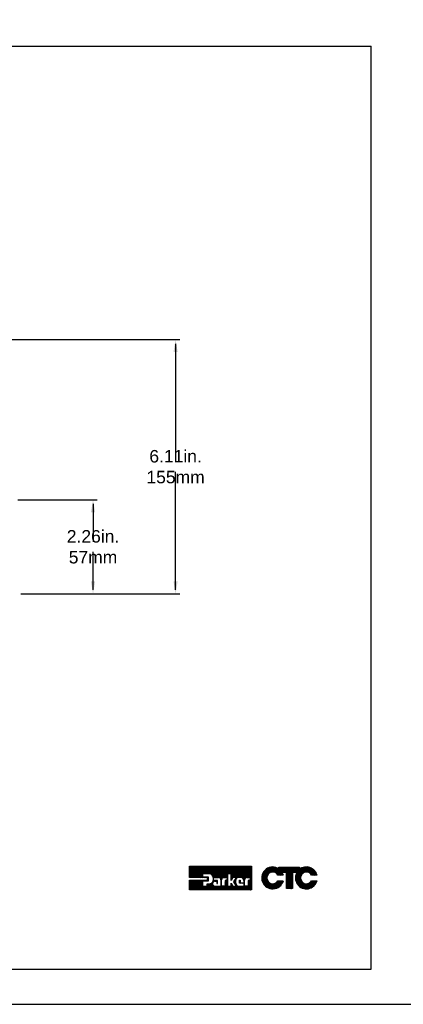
# Model space of a CAD drawing. Extents: x 183.7 to 238, y -64.4 to 9.5.
# Tile 2 of 18: x 201.6 to 210.8, y -64.4 to -40.7. Entities that reach past the tile are written whole.
import ezdxf

# ---------------------------------------------------------------- set-up
doc = ezdxf.new("R2010")
doc.units = 0
doc.header["$LTSCALE"] = 1.87
doc.header["$MEASUREMENT"] = 0
doc.layers.get('0').update_dxf_attribs({"linetype": 'CONTINUOUS'})
for name, color, linetype in [('dim', 5, 'CONTINUOUS'), ('prod', 6, 'CONTINUOUS'), ('UNIT', 7, 'CONTINUOUS')]:
    doc.layers.add(name, color=color, linetype=linetype)
doc.styles.add('Arial', font='ARIAL.TTF', dxfattribs={"height": 0.3})

msp = doc.modelspace()

# ---------------------------------------------------------------- linework, layer by layer
at = {"linetype": 'Continuous'}
for p, q in [((184.41, -41.348), (210.078, -41.348)), ((210.078, -63.508), (210.078, -41.348)), ((184.41, -63.508), (210.078, -63.508))]:
    msp.add_line(p, q, dxfattribs=at)
at = {"layer": 'dim'}
for p, q in [((198.734, -48.395), (205.488, -48.395)), ((205.388, -48.495), (205.388, -51.329)), ((205.388, -54.402), (205.388, -51.569)), ((201.604, -52.241), (203.508, -52.241)), ((203.408, -52.341), (203.408, -53.252)), ((203.408, -54.402), (203.408, -53.492)), ((201.675, -54.502), (203.508, -54.502)), ((201.675, -54.502), (205.488, -54.502))]:
    msp.add_line(p, q, dxfattribs=at)
for points in [[(205.338, -48.695), (205.438, -48.695), (205.388, -48.395)], [(203.358, -52.541), (203.458, -52.541), (203.408, -52.241)], [(203.358, -54.202), (203.458, -54.202), (203.408, -54.502)], [(205.338, -54.202), (205.438, -54.202), (205.388, -54.502)]]:
    msp.add_solid(points, dxfattribs=at)
at = {"layer": 'prod', "flags": 128}
msp.add_lwpolyline([(183.703, -64.355), (237.996, -64.355), (237.996, 9.533), (183.703, 9.533)], close=True, dxfattribs=at)
at = {"layer": 'UNIT'}
for p, q in [((205.723, -61.306), (205.99, -61.039)), ((205.723, -61.296), (205.98, -61.039)), ((205.723, -61.286), (205.97, -61.039)), ((205.723, -61.276), (205.96, -61.039)), ((205.723, -61.266), (205.95, -61.039)), ((205.723, -61.256), (205.94, -61.039)), ((205.723, -61.246), (205.93, -61.039)), ((205.723, -61.236), (205.92, -61.039)), ((205.723, -61.226), (205.91, -61.039)), ((205.723, -61.216), (205.9, -61.039)), ((205.723, -61.206), (205.89, -61.039)), ((205.723, -61.196), (205.88, -61.039)), ((205.723, -61.186), (205.87, -61.039)), ((205.723, -61.176), (205.86, -61.039)), ((205.723, -61.166), (205.85, -61.039)), ((205.723, -61.156), (205.84, -61.039)), ((205.723, -61.146), (205.83, -61.039)), ((205.723, -61.136), (205.819, -61.039)), ((205.723, -61.126), (205.809, -61.039)), ((205.723, -61.116), (205.799, -61.039)), ((205.723, -61.106), (205.789, -61.039)), ((205.723, -61.096), (205.779, -61.039)), ((205.723, -61.085), (205.769, -61.039)), ((205.723, -61.075), (205.759, -61.039)), ((205.723, -61.065), (205.749, -61.039)), ((205.723, -61.055), (205.739, -61.039)), ((205.723, -61.045), (205.729, -61.039)), ((205.723, -61.311), (205.723, -61.039)), ((205.723, -61.039), (207.205, -61.039)), ((205.728, -61.311), (206, -61.039)), ((205.738, -61.311), (206.01, -61.039)), ((205.748, -61.311), (206.02, -61.039)), ((205.758, -61.311), (206.03, -61.039)), ((205.768, -61.311), (206.04, -61.039)), ((205.778, -61.311), (206.05, -61.039)), ((205.788, -61.311), (206.061, -61.039)), ((205.798, -61.311), (206.071, -61.039)), ((205.808, -61.311), (206.081, -61.039)), ((205.818, -61.311), (206.091, -61.039)), ((205.828, -61.311), (206.101, -61.039)), ((205.838, -61.311), (206.111, -61.039)), ((205.848, -61.311), (206.121, -61.039)), ((205.858, -61.311), (206.131, -61.039)), ((205.868, -61.311), (206.141, -61.039)), ((205.878, -61.311), (206.151, -61.039)), ((205.888, -61.311), (206.161, -61.039)), ((205.899, -61.311), (206.171, -61.039)), ((205.909, -61.311), (206.181, -61.039)), ((205.919, -61.311), (206.191, -61.039)), ((205.929, -61.311), (206.201, -61.039)), ((205.939, -61.311), (206.211, -61.039)), ((206.034, -61.22), (206.034, -61.294)), ((206.193, -61.22), (206.034, -61.22)), ((206.04, -61.22), (206.221, -61.039)), ((206.05, -61.22), (206.231, -61.039)), ((206.06, -61.22), (206.241, -61.039)), ((206.07, -61.22), (206.251, -61.039)), ((206.08, -61.22), (206.261, -61.039)), ((206.09, -61.22), (206.271, -61.039)), ((206.1, -61.22), (206.281, -61.039)), ((206.11, -61.22), (206.291, -61.039)), ((206.12, -61.22), (206.302, -61.039)), ((206.13, -61.22), (206.312, -61.039)), ((206.14, -61.22), (206.322, -61.039)), ((206.15, -61.22), (206.332, -61.039)), ((206.16, -61.22), (206.342, -61.039)), ((206.17, -61.22), (206.352, -61.039)), ((206.18, -61.22), (206.362, -61.039)), ((206.19, -61.22), (206.372, -61.039)), ((206.199, -61.221), (206.382, -61.039)), ((206.208, -61.223), (206.392, -61.039)), ((206.217, -61.224), (206.402, -61.039)), ((206.224, -61.226), (206.412, -61.039)), ((206.231, -61.229), (206.422, -61.039)), ((206.238, -61.233), (206.432, -61.039)), ((206.245, -61.236), (206.442, -61.039)), ((206.251, -61.24), (206.452, -61.039)), ((206.256, -61.245), (206.462, -61.039)), ((206.261, -61.25), (206.472, -61.039)), ((206.267, -61.254), (206.482, -61.039)), ((206.271, -61.26), (206.492, -61.039)), ((206.275, -61.267), (206.502, -61.039)), ((206.279, -61.273), (206.512, -61.039)), ((206.282, -61.279), (206.522, -61.039)), ((206.285, -61.287), (206.533, -61.039)), ((206.287, -61.294), (206.543, -61.039)), ((206.289, -61.302), (206.553, -61.039)), ((206.292, -61.31), (206.563, -61.039)), ((206.294, -61.318), (206.573, -61.039)), ((206.31, -61.311), (206.583, -61.039)), ((206.32, -61.311), (206.593, -61.039)), ((206.33, -61.311), (206.603, -61.039)), ((206.34, -61.311), (206.613, -61.039)), ((206.35, -61.311), (206.623, -61.039)), ((206.36, -61.311), (206.633, -61.039)), ((206.371, -61.311), (206.643, -61.039)), ((206.381, -61.311), (206.653, -61.039)), ((206.391, -61.311), (206.663, -61.039)), ((206.401, -61.311), (206.673, -61.039)), ((206.411, -61.311), (206.683, -61.039)), ((206.421, -61.311), (206.693, -61.039)), ((206.429, -61.313), (206.703, -61.039)), ((206.438, -61.315), (206.713, -61.039)), ((206.445, -61.317), (206.723, -61.039)), ((206.451, -61.321), (206.733, -61.039)), ((206.457, -61.325), (206.743, -61.039)), ((206.462, -61.33), (206.753, -61.039)), ((206.466, -61.336), (206.764, -61.039)), ((206.47, -61.342), (206.774, -61.039)), ((206.473, -61.35), (206.784, -61.039)), ((206.474, -61.358), (206.794, -61.039)), ((206.527, -61.315), (206.804, -61.039)), ((206.54, -61.313), (206.814, -61.039)), ((206.551, -61.311), (206.637, -61.226)), ((206.637, -61.223), (206.637, -61.519)), ((206.721, -61.223), (206.637, -61.223)), ((206.639, -61.223), (206.824, -61.039)), ((206.649, -61.223), (206.834, -61.039)), ((206.659, -61.223), (206.844, -61.039)), ((206.669, -61.223), (206.854, -61.039)), ((206.679, -61.223), (206.864, -61.039)), ((206.689, -61.223), (206.874, -61.039)), ((206.699, -61.223), (206.884, -61.039)), ((206.709, -61.223), (206.894, -61.039)), ((206.72, -61.223), (206.904, -61.039)), ((206.721, -61.343), (207.025, -61.039)), ((206.721, -61.333), (207.015, -61.039)), ((206.721, -61.323), (207.005, -61.039)), ((206.721, -61.313), (206.995, -61.039)), ((206.721, -61.303), (206.984, -61.039)), ((206.721, -61.293), (206.974, -61.039)), ((206.721, -61.283), (206.964, -61.039)), ((206.721, -61.272), (206.954, -61.039)), ((206.721, -61.262), (206.944, -61.039)), ((206.721, -61.252), (206.934, -61.039)), ((206.721, -61.242), (206.924, -61.039)), ((206.721, -61.232), (206.914, -61.039)), ((206.721, -61.382), (206.721, -61.223)), ((206.762, -61.311), (207.035, -61.039)), ((206.772, -61.311), (207.045, -61.039)), ((206.782, -61.311), (207.055, -61.039)), ((206.792, -61.311), (207.065, -61.039)), ((206.802, -61.311), (207.075, -61.039)), ((206.812, -61.311), (207.085, -61.039)), ((206.822, -61.311), (207.095, -61.039)), ((206.823, -61.351), (207.135, -61.039)), ((206.833, -61.311), (207.105, -61.039)), ((206.839, -61.325), (207.125, -61.039)), ((206.843, -61.311), (207.115, -61.039)), ((206.866, -61.318), (207.145, -61.039)), ((206.881, -61.313), (207.155, -61.039)), ((206.894, -61.31), (207.165, -61.039)), ((206.905, -61.309), (207.175, -61.039)), ((206.915, -61.309), (207.185, -61.039)), ((206.925, -61.309), (207.195, -61.039)), ((206.935, -61.309), (207.205, -61.039)), ((206.945, -61.309), (207.205, -61.049)), ((206.955, -61.309), (207.205, -61.059)), ((206.963, -61.311), (207.205, -61.069)), ((206.972, -61.313), (207.205, -61.079)), ((206.98, -61.314), (207.205, -61.089)), ((206.986, -61.318), (207.205, -61.099)), ((206.992, -61.322), (207.205, -61.109)), ((206.998, -61.326), (207.205, -61.119)), ((207.004, -61.331), (207.205, -61.129)), ((207.008, -61.337), (207.205, -61.139)), ((207.012, -61.343), (207.205, -61.149)), ((207.016, -61.349), (207.205, -61.159)), ((207.019, -61.356), (207.205, -61.169)), ((207.021, -61.364), (207.205, -61.179)), ((207.079, -61.316), (207.205, -61.189)), ((207.091, -61.313), (207.205, -61.2)), ((207.104, -61.311), (207.205, -61.21)), ((207.114, -61.311), (207.205, -61.22)), ((207.205, -61.039), (207.205, -61.607)), ((207.456, -61.342), (207.74, -61.059)), ((207.456, -61.336), (207.733, -61.059)), ((207.456, -61.329), (207.726, -61.059)), ((207.456, -61.322), (207.719, -61.059)), ((207.456, -61.316), (207.713, -61.059)), ((207.456, -61.309), (207.706, -61.059)), ((207.456, -61.302), (207.699, -61.059)), ((207.457, -61.295), (207.692, -61.059)), ((207.457, -61.348), (207.745, -61.06)), ((207.458, -61.354), (207.751, -61.061)), ((207.458, -61.287), (207.684, -61.061)), ((207.459, -61.36), (207.757, -61.062)), ((207.459, -61.279), (207.676, -61.062)), ((207.46, -61.365), (207.762, -61.063)), ((207.461, -61.371), (207.768, -61.064)), ((207.461, -61.271), (207.668, -61.064)), ((207.462, -61.263), (207.66, -61.065)), ((207.462, -61.377), (207.619, -61.22)), ((207.464, -61.255), (207.651, -61.067)), ((207.467, -61.244), (207.642, -61.07)), ((207.471, -61.234), (207.631, -61.074)), ((207.475, -61.223), (207.62, -61.078)), ((207.478, -61.213), (207.61, -61.082)), ((207.486, -61.198), (207.596, -61.089)), ((207.495, -61.183), (207.58, -61.098)), ((207.51, -61.161), (207.559, -61.112)), ((207.621, -61.218), (207.774, -61.065)), ((207.647, -61.198), (207.78, -61.066)), ((207.659, -61.193), (207.785, -61.067)), ((207.671, -61.188), (207.79, -61.069)), ((207.681, -61.185), (207.795, -61.07)), ((207.689, -61.183), (207.8, -61.072)), ((207.697, -61.181), (207.805, -61.074)), ((207.706, -61.18), (207.81, -61.076)), ((207.712, -61.18), (207.815, -61.077)), ((207.719, -61.18), (207.82, -61.079)), ((207.725, -61.18), (207.825, -61.081)), ((207.732, -61.181), (207.829, -61.083)), ((207.738, -61.181), (207.834, -61.085)), ((207.744, -61.182), (207.838, -61.088)), ((207.749, -61.183), (207.842, -61.09)), ((207.754, -61.185), (207.846, -61.093)), ((207.759, -61.186), (207.851, -61.095)), ((207.765, -61.188), (207.855, -61.098)), ((207.77, -61.189), (207.859, -61.1)), ((207.774, -61.191), (207.863, -61.102)), ((207.779, -61.194), (207.868, -61.105)), ((207.783, -61.196), (207.916, -61.063)), ((207.787, -61.198), (207.923, -61.063)), ((207.792, -61.201), (207.929, -61.063)), ((207.796, -61.203), (207.936, -61.063)), ((207.8, -61.206), (207.943, -61.063)), ((207.804, -61.209), (207.949, -61.063)), ((207.807, -61.212), (207.956, -61.063)), ((207.811, -61.215), (207.963, -61.063)), ((207.814, -61.218), (207.97, -61.063)), ((207.818, -61.222), (207.976, -61.063)), ((207.821, -61.225), (207.983, -61.063)), ((207.825, -61.228), (207.99, -61.063)), ((207.828, -61.232), (207.996, -61.063)), ((207.83, -61.236), (208.003, -61.063)), ((207.833, -61.24), (208.01, -61.063)), ((207.836, -61.244), (208.016, -61.063)), ((207.838, -61.248), (208.023, -61.063)), ((207.841, -61.252), (208.03, -61.063)), ((207.845, -61.255), (208.036, -61.063)), ((207.852, -61.255), (208.043, -61.063)), ((207.858, -61.255), (208.05, -61.063)), ((207.865, -61.255), (208.057, -61.063)), ((207.868, -61.064), (207.869, -61.063)), ((207.868, -61.071), (207.876, -61.063)), ((207.868, -61.105), (207.909, -61.063)), ((207.868, -61.098), (207.903, -61.063)), ((207.868, -61.091), (207.896, -61.063)), ((207.868, -61.085), (207.889, -61.063)), ((207.868, -61.078), (207.882, -61.063)), ((207.868, -61.105), (207.868, -61.063)), ((207.868, -61.063), (208.361, -61.063)), ((207.872, -61.255), (208.063, -61.063)), ((207.879, -61.255), (207.945, -61.188)), ((207.885, -61.255), (207.947, -61.193)), ((207.892, -61.255), (207.949, -61.197)), ((207.899, -61.255), (207.952, -61.202)), ((207.905, -61.255), (207.954, -61.206)), ((207.912, -61.255), (207.956, -61.21)), ((207.919, -61.255), (207.958, -61.215)), ((207.925, -61.255), (207.96, -61.22)), ((207.932, -61.255), (207.962, -61.225)), ((208.051, -61.187), (207.944, -61.187)), ((207.946, -61.187), (208.07, -61.063)), ((207.953, -61.187), (208.077, -61.063)), ((207.959, -61.187), (208.083, -61.063)), ((207.966, -61.187), (208.09, -61.063)), ((207.973, -61.187), (208.097, -61.063)), ((207.98, -61.187), (208.103, -61.063)), ((207.986, -61.187), (208.11, -61.063)), ((207.993, -61.187), (208.117, -61.063)), ((208, -61.187), (208.124, -61.063)), ((208.006, -61.187), (208.13, -61.063)), ((208.013, -61.187), (208.137, -61.063)), ((208.02, -61.187), (208.144, -61.063)), ((208.026, -61.187), (208.15, -61.063)), ((208.033, -61.187), (208.157, -61.063)), ((208.04, -61.187), (208.164, -61.063)), ((208.047, -61.187), (208.17, -61.063)), ((208.051, -61.33), (208.318, -61.063)), ((208.051, -61.324), (208.311, -61.063)), ((208.051, -61.317), (208.304, -61.063)), ((208.051, -61.31), (208.298, -61.063)), ((208.051, -61.304), (208.291, -61.063)), ((208.051, -61.297), (208.284, -61.063)), ((208.051, -61.29), (208.278, -61.063)), ((208.051, -61.283), (208.271, -61.063)), ((208.051, -61.277), (208.264, -61.063)), ((208.051, -61.27), (208.257, -61.063)), ((208.051, -61.263), (208.251, -61.063)), ((208.051, -61.257), (208.244, -61.063)), ((208.051, -61.25), (208.237, -61.063)), ((208.051, -61.243), (208.231, -61.063)), ((208.051, -61.237), (208.224, -61.063)), ((208.051, -61.23), (208.217, -61.063)), ((208.051, -61.223), (208.211, -61.063)), ((208.051, -61.216), (208.204, -61.063)), ((208.051, -61.21), (208.197, -61.063)), ((208.051, -61.203), (208.19, -61.063)), ((208.051, -61.196), (208.184, -61.063)), ((208.051, -61.19), (208.177, -61.063)), ((208.051, -61.578), (208.051, -61.187)), ((208.051, -61.337), (208.194, -61.193)), ((208.051, -61.344), (208.194, -61.2)), ((208.051, -61.35), (208.194, -61.207)), ((208.051, -61.357), (208.194, -61.214)), ((208.051, -61.364), (208.194, -61.22)), ((208.194, -61.187), (208.194, -61.578)), ((208.3, -61.187), (208.194, -61.187)), ((208.201, -61.187), (208.324, -61.063)), ((208.207, -61.187), (208.331, -61.063)), ((208.214, -61.187), (208.338, -61.063)), ((208.221, -61.187), (208.344, -61.063)), ((208.227, -61.187), (208.351, -61.063)), ((208.234, -61.187), (208.358, -61.063)), ((208.241, -61.187), (208.361, -61.067)), ((208.247, -61.187), (208.361, -61.074)), ((208.254, -61.187), (208.361, -61.081)), ((208.261, -61.187), (208.361, -61.087)), ((208.263, -61.318), (208.524, -61.058)), ((208.264, -61.331), (208.536, -61.059)), ((208.264, -61.325), (208.53, -61.059)), ((208.264, -61.311), (208.517, -61.059)), ((208.264, -61.304), (208.509, -61.059)), ((208.265, -61.337), (208.542, -61.059)), ((208.265, -61.35), (208.555, -61.06)), ((208.265, -61.343), (208.549, -61.06)), ((208.265, -61.296), (208.502, -61.06)), ((208.266, -61.356), (208.561, -61.061)), ((208.266, -61.289), (208.494, -61.061)), ((208.267, -61.362), (208.567, -61.061)), ((208.267, -61.281), (208.487, -61.061)), ((208.267, -61.187), (208.361, -61.094)), ((208.268, -61.274), (208.479, -61.062)), ((208.268, -61.367), (208.573, -61.063)), ((208.269, -61.373), (208.578, -61.064)), ((208.269, -61.265), (208.47, -61.064)), ((208.272, -61.256), (208.461, -61.067)), ((208.274, -61.187), (208.361, -61.101)), ((208.275, -61.247), (208.452, -61.069)), ((208.277, -61.237), (208.443, -61.072)), ((208.28, -61.228), (208.433, -61.075)), ((208.281, -61.187), (208.361, -61.107)), ((208.286, -61.215), (208.42, -61.081)), ((208.288, -61.187), (208.361, -61.114)), ((208.292, -61.202), (208.408, -61.087)), ((208.294, -61.187), (208.374, -61.107)), ((208.299, -61.19), (208.395, -61.093)), ((208.361, -61.063), (208.361, -61.117)), ((208.437, -61.211), (208.583, -61.065)), ((208.459, -61.197), (208.589, -61.067)), ((208.471, -61.191), (208.594, -61.068)), ((208.483, -61.186), (208.6, -61.069)), ((208.491, -61.184), (208.605, -61.07)), ((208.5, -61.183), (208.61, -61.072)), ((208.508, -61.181), (208.615, -61.074)), ((208.516, -61.179), (208.62, -61.076)), ((208.523, -61.18), (208.624, -61.078)), ((208.529, -61.18), (208.629, -61.08)), ((208.535, -61.18), (208.634, -61.082)), ((208.542, -61.181), (208.638, -61.084)), ((208.548, -61.181), (208.643, -61.086)), ((208.553, -61.182), (208.648, -61.088)), ((208.559, -61.184), (208.652, -61.09)), ((208.564, -61.185), (208.656, -61.093)), ((208.569, -61.187), (208.66, -61.096)), ((208.574, -61.188), (208.664, -61.098)), ((208.58, -61.19), (208.668, -61.101)), ((208.584, -61.192), (208.672, -61.104)), ((208.588, -61.194), (208.676, -61.106)), ((208.593, -61.197), (208.681, -61.109)), ((208.597, -61.199), (208.685, -61.111)), ((208.601, -61.202), (208.688, -61.114)), ((208.605, -61.204), (208.692, -61.118)), ((208.61, -61.207), (208.695, -61.121)), ((208.613, -61.21), (208.699, -61.124)), ((208.617, -61.213), (208.702, -61.127)), ((208.62, -61.216), (208.706, -61.13)), ((208.624, -61.219), (208.709, -61.134)), ((208.627, -61.223), (208.713, -61.137)), ((208.631, -61.226), (208.716, -61.14)), ((208.634, -61.229), (208.72, -61.143)), ((208.636, -61.233), (208.723, -61.147)), ((208.639, -61.237), (208.725, -61.151)), ((208.642, -61.241), (208.728, -61.155)), ((208.645, -61.245), (208.731, -61.158)), ((208.647, -61.249), (208.734, -61.162)), ((208.65, -61.253), (208.737, -61.166)), ((208.655, -61.255), (208.74, -61.17)), ((208.662, -61.255), (208.743, -61.173)), ((208.669, -61.255), (208.746, -61.177)), ((208.675, -61.255), (208.748, -61.182)), ((208.682, -61.255), (208.751, -61.186)), ((208.689, -61.255), (208.753, -61.19)), ((208.695, -61.255), (208.755, -61.195)), ((208.702, -61.255), (208.758, -61.199)), ((208.709, -61.255), (208.76, -61.203)), ((208.715, -61.255), (208.763, -61.208)), ((208.722, -61.255), (208.765, -61.212)), ((208.729, -61.255), (208.767, -61.217)), ((208.736, -61.255), (208.769, -61.222)), ((206.157, -61.311), (205.723, -61.311)), ((205.723, -61.607), (205.953, -61.377)), ((205.723, -61.598), (205.943, -61.377)), ((205.723, -61.588), (205.933, -61.377)), ((205.723, -61.578), (205.923, -61.377)), ((205.723, -61.568), (205.913, -61.377)), ((205.723, -61.557), (205.903, -61.377)), ((205.723, -61.547), (205.893, -61.377)), ((205.723, -61.537), (205.883, -61.377)), ((205.723, -61.527), (205.873, -61.377)), ((205.723, -61.517), (205.862, -61.377)), ((205.723, -61.507), (205.852, -61.377)), ((205.723, -61.497), (205.842, -61.377)), ((205.723, -61.487), (205.832, -61.377)), ((205.723, -61.477), (205.822, -61.377)), ((205.723, -61.467), (205.812, -61.377)), ((205.723, -61.457), (205.802, -61.377)), ((205.723, -61.447), (205.792, -61.377)), ((205.723, -61.437), (205.782, -61.377)), ((205.723, -61.427), (205.772, -61.377)), ((205.723, -61.417), (205.762, -61.377)), ((205.723, -61.407), (205.752, -61.377)), ((205.723, -61.397), (205.742, -61.377)), ((205.723, -61.387), (205.732, -61.377)), ((205.723, -61.607), (205.723, -61.377)), ((205.723, -61.377), (206.157, -61.377)), ((205.733, -61.607), (205.963, -61.377)), ((205.743, -61.607), (205.973, -61.377)), ((205.753, -61.607), (205.983, -61.377)), ((205.763, -61.607), (205.993, -61.377)), ((205.773, -61.607), (206.003, -61.377)), ((205.783, -61.607), (206.013, -61.377)), ((205.793, -61.607), (206.023, -61.377)), ((205.803, -61.607), (206.033, -61.377)), ((205.813, -61.607), (206.043, -61.377)), ((205.823, -61.607), (206.034, -61.397)), ((205.833, -61.607), (206.034, -61.407)), ((205.843, -61.607), (206.034, -61.417)), ((205.853, -61.607), (206.034, -61.427)), ((205.863, -61.607), (206.034, -61.437)), ((205.874, -61.607), (206.034, -61.447)), ((205.884, -61.607), (206.034, -61.457)), ((205.949, -61.311), (206.034, -61.226)), ((205.959, -61.311), (206.034, -61.236)), ((205.969, -61.311), (206.034, -61.247)), ((205.979, -61.311), (206.034, -61.257)), ((205.989, -61.311), (206.034, -61.267)), ((205.999, -61.311), (206.034, -61.277)), ((206.009, -61.311), (206.034, -61.287)), ((206.019, -61.311), (206.036, -61.294)), ((206.029, -61.311), (206.046, -61.294)), ((206.034, -61.294), (206.173, -61.294)), ((206.034, -61.395), (206.034, -61.519)), ((206.173, -61.395), (206.034, -61.395)), ((206.036, -61.395), (206.053, -61.377)), ((206.039, -61.311), (206.056, -61.294)), ((206.046, -61.395), (206.063, -61.377)), ((206.049, -61.311), (206.066, -61.294)), ((206.056, -61.395), (206.073, -61.377)), ((206.059, -61.311), (206.076, -61.294)), ((206.064, -61.607), (206.211, -61.461)), ((206.066, -61.395), (206.083, -61.377)), ((206.069, -61.311), (206.086, -61.294)), ((206.074, -61.607), (206.224, -61.458)), ((206.076, -61.395), (206.093, -61.377)), ((206.079, -61.311), (206.096, -61.294)), ((206.084, -61.607), (206.247, -61.445)), ((206.086, -61.395), (206.104, -61.377)), ((206.089, -61.311), (206.106, -61.294)), ((206.094, -61.607), (206.323, -61.379)), ((206.096, -61.395), (206.114, -61.377)), ((206.099, -61.311), (206.116, -61.294)), ((206.105, -61.607), (206.282, -61.43)), ((206.106, -61.395), (206.124, -61.377)), ((206.109, -61.311), (206.126, -61.294)), ((206.115, -61.607), (206.276, -61.445)), ((206.116, -61.395), (206.134, -61.377)), ((206.119, -61.311), (206.136, -61.294)), ((206.125, -61.607), (206.276, -61.456)), ((206.126, -61.395), (206.144, -61.377)), ((206.13, -61.311), (206.146, -61.294)), ((206.136, -61.395), (206.154, -61.377)), ((206.14, -61.311), (206.156, -61.294)), ((206.146, -61.395), (206.173, -61.368)), ((206.15, -61.311), (206.166, -61.294)), ((206.156, -61.395), (206.173, -61.378)), ((206.157, -61.314), (206.173, -61.298)), ((206.157, -61.324), (206.173, -61.308)), ((206.157, -61.377), (206.157, -61.311)), ((206.157, -61.334), (206.173, -61.318)), ((206.157, -61.344), (206.173, -61.328)), ((206.157, -61.354), (206.173, -61.338)), ((206.157, -61.364), (206.173, -61.348)), ((206.157, -61.374), (206.173, -61.358)), ((206.166, -61.395), (206.173, -61.389)), ((206.173, -61.294), (206.173, -61.395)), ((206.274, -61.418), (206.312, -61.379)), ((206.285, -61.396), (206.302, -61.379)), ((206.289, -61.382), (206.301, -61.371)), ((206.292, -61.37), (206.301, -61.361)), ((206.294, -61.328), (206.301, -61.32)), ((206.294, -61.337), (206.301, -61.331)), ((206.295, -61.347), (206.301, -61.341)), ((206.295, -61.357), (206.301, -61.351)), ((206.301, -61.379), (206.301, -61.311)), ((206.301, -61.311), (206.421, -61.311)), ((206.39, -61.379), (206.301, -61.379)), ((206.311, -61.4), (206.333, -61.379)), ((206.324, -61.398), (206.343, -61.379)), ((206.336, -61.395), (206.375, -61.395)), ((206.337, -61.395), (206.353, -61.379)), ((206.347, -61.395), (206.363, -61.379)), ((206.357, -61.395), (206.373, -61.379)), ((206.367, -61.395), (206.383, -61.379)), ((206.375, -61.397), (206.39, -61.382)), ((206.375, -61.407), (206.39, -61.392)), ((206.375, -61.395), (206.375, -61.455)), ((206.375, -61.417), (206.39, -61.402)), ((206.375, -61.427), (206.39, -61.412)), ((206.375, -61.437), (206.39, -61.422)), ((206.375, -61.447), (206.39, -61.432)), ((206.375, -61.455), (206.39, -61.455)), ((206.377, -61.455), (206.39, -61.443)), ((206.387, -61.455), (206.39, -61.453)), ((206.39, -61.455), (206.39, -61.379)), ((206.476, -61.367), (206.494, -61.348)), ((206.476, -61.377), (206.492, -61.361)), ((206.476, -61.366), (206.476, -61.518)), ((206.476, -61.387), (206.491, -61.372)), ((206.476, -61.397), (206.491, -61.382)), ((206.476, -61.407), (206.491, -61.392)), ((206.476, -61.417), (206.491, -61.402)), ((206.476, -61.427), (206.491, -61.412)), ((206.476, -61.437), (206.491, -61.422)), ((206.476, -61.447), (206.491, -61.432)), ((206.476, -61.457), (206.491, -61.442)), ((206.476, -61.467), (206.491, -61.452)), ((206.491, -61.519), (206.491, -61.367)), ((206.547, -61.311), (206.625, -61.311)), ((206.561, -61.311), (206.637, -61.236)), ((206.571, -61.311), (206.637, -61.246)), ((206.577, -61.437), (206.637, -61.376)), ((206.577, -61.386), (206.584, -61.379)), ((206.577, -61.417), (206.614, -61.379)), ((206.577, -61.397), (206.594, -61.379)), ((206.577, -61.427), (206.624, -61.379)), ((206.577, -61.407), (206.604, -61.379)), ((206.577, -61.379), (206.577, -61.519)), ((206.625, -61.379), (206.577, -61.379)), ((206.577, -61.447), (206.637, -61.387)), ((206.577, -61.457), (206.637, -61.397)), ((206.577, -61.467), (206.637, -61.407)), ((206.577, -61.477), (206.637, -61.417)), ((206.577, -61.487), (206.637, -61.427)), ((206.577, -61.497), (206.637, -61.437)), ((206.577, -61.507), (206.637, -61.447)), ((206.577, -61.517), (206.637, -61.457)), ((206.581, -61.311), (206.637, -61.256)), ((206.591, -61.311), (206.637, -61.266)), ((206.602, -61.311), (206.637, -61.276)), ((206.612, -61.311), (206.637, -61.286)), ((206.622, -61.311), (206.637, -61.296)), ((206.625, -61.318), (206.637, -61.306)), ((206.625, -61.311), (206.625, -61.379)), ((206.625, -61.328), (206.637, -61.316)), ((206.625, -61.338), (206.637, -61.326)), ((206.625, -61.348), (206.637, -61.336)), ((206.625, -61.358), (206.637, -61.346)), ((206.625, -61.368), (206.637, -61.356)), ((206.625, -61.378), (206.637, -61.366)), ((206.758, -61.311), (206.721, -61.382)), ((206.721, -61.353), (206.754, -61.32)), ((206.721, -61.363), (206.742, -61.341)), ((206.721, -61.373), (206.731, -61.362)), ((206.721, -61.519), (206.721, -61.446)), ((206.721, -61.446), (206.758, -61.519)), ((206.721, -61.453), (206.723, -61.451)), ((206.721, -61.463), (206.727, -61.457)), ((206.847, -61.311), (206.758, -61.311)), ((206.786, -61.413), (206.847, -61.311)), ((206.852, -61.519), (206.786, -61.413)), ((206.788, -61.416), (206.83, -61.374)), ((206.792, -61.422), (206.829, -61.385)), ((206.793, -61.401), (206.832, -61.362)), ((206.796, -61.429), (206.829, -61.395)), ((206.799, -61.435), (206.829, -61.405)), ((206.803, -61.441), (206.829, -61.415)), ((206.807, -61.447), (206.829, -61.425)), ((206.808, -61.376), (206.839, -61.345)), ((206.811, -61.453), (206.829, -61.435)), ((206.815, -61.459), (206.829, -61.445)), ((206.819, -61.466), (206.831, -61.453)), ((206.823, -61.472), (206.833, -61.462)), ((206.829, -61.378), (206.829, -61.445)), ((206.954, -61.309), (206.912, -61.309)), ((206.922, -61.382), (206.93, -61.374)), ((206.922, -61.448), (206.922, -61.374)), ((206.922, -61.374), (206.936, -61.374)), ((206.922, -61.392), (206.936, -61.379)), ((206.922, -61.403), (206.936, -61.389)), ((206.922, -61.413), (206.936, -61.399)), ((206.922, -61.423), (206.936, -61.409)), ((206.922, -61.433), (206.936, -61.419)), ((206.922, -61.443), (206.936, -61.429)), ((207.024, -61.448), (206.922, -61.448)), ((206.926, -61.448), (206.936, -61.439)), ((206.936, -61.374), (206.936, -61.439)), ((206.936, -61.448), (206.946, -61.439)), ((206.936, -61.439), (207.024, -61.439)), ((206.946, -61.448), (206.956, -61.439)), ((206.956, -61.448), (206.966, -61.439)), ((206.966, -61.448), (206.976, -61.439)), ((206.976, -61.448), (206.986, -61.439)), ((206.987, -61.448), (206.996, -61.439)), ((206.997, -61.448), (207.006, -61.439)), ((207.007, -61.448), (207.016, -61.439)), ((207.017, -61.448), (207.039, -61.427)), ((207.022, -61.372), (207.043, -61.352)), ((207.024, -61.381), (207.041, -61.364)), ((207.024, -61.391), (207.039, -61.376)), ((207.024, -61.379), (207.024, -61.439)), ((207.024, -61.401), (207.039, -61.386)), ((207.024, -61.411), (207.039, -61.397)), ((207.024, -61.421), (207.039, -61.407)), ((207.024, -61.431), (207.039, -61.417)), ((207.024, -61.451), (207.039, -61.437)), ((207.024, -61.462), (207.039, -61.447)), ((207.024, -61.448), (207.024, -61.519)), ((207.024, -61.472), (207.039, -61.457)), ((207.039, -61.519), (207.039, -61.375)), ((207.039, -61.607), (207.205, -61.441)), ((207.049, -61.607), (207.205, -61.451)), ((207.059, -61.607), (207.205, -61.461)), ((207.103, -61.311), (207.173, -61.311)), ((207.124, -61.311), (207.205, -61.23)), ((207.125, -61.43), (207.205, -61.35)), ((207.125, -61.44), (207.205, -61.36)), ((207.125, -61.45), (207.205, -61.37)), ((207.125, -61.38), (207.126, -61.379)), ((207.125, -61.39), (207.136, -61.379)), ((207.125, -61.42), (207.166, -61.379)), ((207.125, -61.41), (207.156, -61.379)), ((207.125, -61.4), (207.146, -61.379)), ((207.125, -61.379), (207.125, -61.519)), ((207.173, -61.379), (207.125, -61.379)), ((207.125, -61.46), (207.205, -61.38)), ((207.125, -61.47), (207.205, -61.39)), ((207.125, -61.48), (207.205, -61.4)), ((207.125, -61.49), (207.205, -61.41)), ((207.125, -61.5), (207.205, -61.42)), ((207.125, -61.51), (207.205, -61.431)), ((207.134, -61.311), (207.205, -61.24)), ((207.144, -61.311), (207.205, -61.25)), ((207.154, -61.311), (207.205, -61.26)), ((207.164, -61.311), (207.205, -61.27)), ((207.173, -61.312), (207.205, -61.28)), ((207.173, -61.323), (207.205, -61.29)), ((207.173, -61.333), (207.205, -61.3)), ((207.173, -61.343), (207.205, -61.31)), ((207.173, -61.311), (207.173, -61.379)), ((207.173, -61.353), (207.205, -61.32)), ((207.173, -61.363), (207.205, -61.33)), ((207.173, -61.373), (207.205, -61.34)), ((207.463, -61.382), (207.597, -61.249)), ((207.464, -61.388), (207.59, -61.262)), ((207.465, -61.393), (207.584, -61.274)), ((207.467, -61.398), (207.582, -61.283)), ((207.469, -61.403), (207.58, -61.292)), ((207.471, -61.408), (207.578, -61.301)), ((207.473, -61.413), (207.577, -61.308)), ((207.475, -61.418), (207.577, -61.315)), ((207.476, -61.423), (207.577, -61.322)), ((207.478, -61.427), (207.577, -61.328)), ((207.48, -61.432), (207.577, -61.335)), ((207.482, -61.437), (207.578, -61.341)), ((207.485, -61.441), (207.579, -61.346)), ((207.487, -61.445), (207.581, -61.352)), ((207.49, -61.449), (207.582, -61.357)), ((207.492, -61.454), (207.583, -61.363)), ((207.495, -61.458), (207.584, -61.368)), ((207.497, -61.462), (207.587, -61.373)), ((207.5, -61.466), (207.589, -61.377)), ((207.502, -61.47), (207.591, -61.382)), ((207.505, -61.474), (207.593, -61.386)), ((207.508, -61.478), (207.595, -61.39)), ((207.511, -61.482), (207.598, -61.395)), ((207.514, -61.485), (207.6, -61.399)), ((207.517, -61.489), (207.603, -61.403)), ((207.52, -61.492), (207.606, -61.406)), ((207.523, -61.496), (207.609, -61.41)), ((207.526, -61.5), (207.612, -61.414)), ((207.529, -61.503), (207.615, -61.417)), ((207.532, -61.507), (207.618, -61.421)), ((207.536, -61.51), (207.622, -61.424)), ((207.54, -61.513), (207.626, -61.427)), ((207.543, -61.516), (207.629, -61.43)), ((207.547, -61.519), (207.633, -61.433)), ((207.551, -61.522), (207.637, -61.436)), ((207.554, -61.525), (207.641, -61.439)), ((207.558, -61.528), (207.645, -61.442)), ((207.562, -61.531), (207.649, -61.444)), ((207.565, -61.534), (207.654, -61.446)), ((207.569, -61.537), (207.658, -61.448)), ((207.573, -61.54), (207.663, -61.45)), ((207.578, -61.542), (207.668, -61.452)), ((207.582, -61.545), (207.672, -61.454)), ((207.586, -61.547), (207.677, -61.456)), ((207.59, -61.549), (207.683, -61.457)), ((207.595, -61.552), (207.688, -61.458)), ((207.599, -61.554), (207.694, -61.459)), ((207.603, -61.557), (207.7, -61.46)), ((207.607, -61.559), (207.705, -61.461)), ((207.612, -61.561), (207.712, -61.462)), ((207.617, -61.563), (207.719, -61.462)), ((207.622, -61.565), (207.726, -61.461)), ((207.627, -61.566), (207.733, -61.461)), ((207.632, -61.568), (207.74, -61.461)), ((207.637, -61.57), (207.749, -61.458)), ((207.642, -61.572), (207.758, -61.456)), ((207.647, -61.573), (207.767, -61.453)), ((207.652, -61.575), (207.78, -61.447)), ((207.658, -61.576), (207.795, -61.439)), ((207.663, -61.577), (207.853, -61.387)), ((207.669, -61.578), (207.86, -61.387)), ((207.675, -61.579), (207.867, -61.387)), ((207.68, -61.58), (207.874, -61.387)), ((207.686, -61.581), (207.88, -61.387)), ((207.692, -61.582), (207.887, -61.387)), ((207.698, -61.583), (207.894, -61.387)), ((207.705, -61.583), (207.9, -61.387)), ((207.711, -61.583), (207.907, -61.387)), ((207.718, -61.583), (207.914, -61.387)), ((207.725, -61.582), (207.92, -61.387)), ((207.732, -61.582), (207.927, -61.387)), ((207.738, -61.582), (207.934, -61.387)), ((207.746, -61.582), (207.94, -61.387)), ((207.754, -61.58), (207.947, -61.387)), ((207.762, -61.579), (207.954, -61.387)), ((207.77, -61.577), (207.961, -61.387)), ((207.778, -61.576), (207.967, -61.387)), ((207.787, -61.574), (207.971, -61.39)), ((207.797, -61.571), (207.967, -61.4)), ((207.808, -61.567), (207.964, -61.41)), ((207.818, -61.563), (207.96, -61.421)), ((207.829, -61.559), (207.956, -61.432)), ((207.835, -61.399), (207.847, -61.387)), ((207.972, -61.255), (207.843, -61.255)), ((207.843, -61.387), (207.972, -61.387)), ((207.844, -61.55), (207.947, -61.447)), ((207.939, -61.255), (207.964, -61.229)), ((207.946, -61.255), (207.966, -61.234)), ((207.952, -61.255), (207.967, -61.239)), ((207.959, -61.255), (207.969, -61.245)), ((207.966, -61.255), (207.971, -61.25)), ((208.051, -61.37), (208.194, -61.227)), ((208.051, -61.377), (208.194, -61.234)), ((208.051, -61.384), (208.194, -61.24)), ((208.051, -61.391), (208.194, -61.247)), ((208.051, -61.397), (208.194, -61.254)), ((208.051, -61.404), (208.194, -61.26)), ((208.051, -61.411), (208.194, -61.267)), ((208.051, -61.417), (208.194, -61.274)), ((208.051, -61.424), (208.194, -61.28)), ((208.051, -61.431), (208.194, -61.287)), ((208.051, -61.437), (208.194, -61.294)), ((208.051, -61.444), (208.194, -61.301)), ((208.051, -61.451), (208.194, -61.307)), ((208.051, -61.458), (208.194, -61.314)), ((208.051, -61.464), (208.194, -61.321)), ((208.051, -61.471), (208.194, -61.327)), ((208.051, -61.478), (208.194, -61.334)), ((208.051, -61.484), (208.194, -61.341)), ((208.051, -61.491), (208.194, -61.347)), ((208.051, -61.498), (208.194, -61.354)), ((208.051, -61.504), (208.194, -61.361)), ((208.051, -61.511), (208.194, -61.368)), ((208.051, -61.518), (208.194, -61.374)), ((208.051, -61.524), (208.194, -61.381)), ((208.051, -61.531), (208.194, -61.388)), ((208.051, -61.538), (208.194, -61.394)), ((208.051, -61.545), (208.194, -61.401)), ((208.051, -61.551), (208.194, -61.408)), ((208.051, -61.558), (208.194, -61.414)), ((208.051, -61.565), (208.194, -61.421)), ((208.051, -61.571), (208.194, -61.428)), ((208.051, -61.578), (208.194, -61.434)), ((208.057, -61.578), (208.194, -61.441)), ((208.064, -61.578), (208.194, -61.448)), ((208.07, -61.578), (208.194, -61.455)), ((208.077, -61.578), (208.194, -61.461)), ((208.27, -61.378), (208.417, -61.231)), ((208.272, -61.384), (208.403, -61.253)), ((208.273, -61.389), (208.396, -61.266)), ((208.274, -61.394), (208.392, -61.277)), ((208.276, -61.4), (208.39, -61.286)), ((208.277, -61.405), (208.388, -61.295)), ((208.279, -61.41), (208.386, -61.303)), ((208.281, -61.414), (208.385, -61.31)), ((208.283, -61.419), (208.385, -61.317)), ((208.285, -61.424), (208.385, -61.324)), ((208.287, -61.428), (208.385, -61.33)), ((208.289, -61.433), (208.385, -61.337)), ((208.291, -61.438), (208.387, -61.342)), ((208.293, -61.442), (208.388, -61.348)), ((208.296, -61.447), (208.389, -61.353)), ((208.298, -61.451), (208.39, -61.359)), ((208.301, -61.455), (208.392, -61.364)), ((208.304, -61.459), (208.393, -61.369)), ((208.306, -61.463), (208.395, -61.374)), ((208.309, -61.467), (208.398, -61.378)), ((208.311, -61.471), (208.4, -61.383)), ((208.314, -61.475), (208.402, -61.387)), ((208.317, -61.479), (208.404, -61.392)), ((208.319, -61.483), (208.406, -61.396)), ((208.323, -61.487), (208.409, -61.4)), ((208.326, -61.49), (208.412, -61.404)), ((208.329, -61.494), (208.415, -61.408)), ((208.332, -61.497), (208.418, -61.411)), ((208.336, -61.501), (208.421, -61.415)), ((208.339, -61.504), (208.424, -61.419)), ((208.342, -61.507), (208.427, -61.422)), ((208.345, -61.511), (208.431, -61.425)), ((208.349, -61.514), (208.435, -61.428)), ((208.352, -61.518), (208.439, -61.431)), ((208.356, -61.52), (208.442, -61.434)), ((208.36, -61.523), (208.446, -61.437)), ((208.364, -61.526), (208.45, -61.44)), ((208.367, -61.529), (208.454, -61.443)), ((208.371, -61.532), (208.458, -61.445)), ((208.375, -61.535), (208.463, -61.447)), ((208.379, -61.538), (208.468, -61.449)), ((208.383, -61.541), (208.472, -61.451)), ((208.387, -61.543), (208.477, -61.453)), ((208.391, -61.546), (208.482, -61.455)), ((208.395, -61.548), (208.487, -61.457)), ((208.4, -61.55), (208.492, -61.458)), ((208.404, -61.553), (208.498, -61.459)), ((208.409, -61.555), (208.504, -61.46)), ((208.413, -61.557), (208.509, -61.461)), ((208.417, -61.559), (208.515, -61.462)), ((208.422, -61.562), (208.522, -61.462)), ((208.426, -61.564), (208.529, -61.461)), ((208.431, -61.565), (208.536, -61.461)), ((208.437, -61.567), (208.543, -61.461)), ((208.442, -61.569), (208.55, -61.46)), ((208.447, -61.57), (208.56, -61.457)), ((208.452, -61.572), (208.569, -61.455)), ((208.457, -61.574), (208.578, -61.452)), ((208.462, -61.575), (208.592, -61.445)), ((208.467, -61.577), (208.607, -61.436)), ((208.473, -61.578), (208.664, -61.387)), ((208.479, -61.579), (208.67, -61.387)), ((208.485, -61.579), (208.677, -61.387)), ((208.49, -61.58), (208.684, -61.387)), ((208.496, -61.581), (208.69, -61.387)), ((208.502, -61.582), (208.697, -61.387)), ((208.508, -61.583), (208.704, -61.387)), ((208.514, -61.583), (208.71, -61.387)), ((208.521, -61.583), (208.717, -61.387)), ((208.528, -61.583), (208.724, -61.387)), ((208.535, -61.582), (208.731, -61.387)), ((208.542, -61.582), (208.737, -61.387)), ((208.549, -61.582), (208.744, -61.387)), ((208.556, -61.582), (208.751, -61.387)), ((208.564, -61.58), (208.757, -61.387)), ((208.572, -61.579), (208.764, -61.387)), ((208.581, -61.577), (208.771, -61.387)), ((208.589, -61.575), (208.777, -61.387)), ((208.598, -61.573), (208.778, -61.393)), ((208.608, -61.57), (208.775, -61.403)), ((208.619, -61.566), (208.771, -61.413)), ((208.63, -61.561), (208.767, -61.424)), ((208.639, -61.405), (208.657, -61.387)), ((208.641, -61.557), (208.761, -61.437)), ((208.78, -61.255), (208.651, -61.255)), ((208.651, -61.387), (208.78, -61.387)), ((208.657, -61.548), (208.753, -61.452)), ((208.742, -61.255), (208.77, -61.226)), ((208.749, -61.255), (208.772, -61.231)), ((208.756, -61.255), (208.774, -61.236)), ((208.762, -61.255), (208.776, -61.241)), ((208.769, -61.255), (208.777, -61.246)), ((208.776, -61.255), (208.779, -61.251)), ((207.205, -61.607), (205.723, -61.607)), ((205.894, -61.607), (206.034, -61.467)), ((205.904, -61.607), (206.034, -61.478)), ((205.914, -61.607), (206.034, -61.488)), ((205.924, -61.607), (206.034, -61.498)), ((205.934, -61.607), (206.034, -61.508)), ((205.944, -61.607), (206.034, -61.518)), ((205.954, -61.607), (206.043, -61.519)), ((205.964, -61.607), (206.053, -61.519)), ((205.974, -61.607), (206.063, -61.519)), ((205.984, -61.607), (206.073, -61.519)), ((205.994, -61.607), (206.083, -61.519)), ((206.004, -61.607), (206.093, -61.519)), ((206.014, -61.607), (206.103, -61.519)), ((206.024, -61.607), (206.113, -61.519)), ((206.034, -61.607), (206.123, -61.519)), ((206.034, -61.519), (206.147, -61.519)), ((206.044, -61.607), (206.133, -61.519)), ((206.054, -61.607), (206.143, -61.519)), ((206.135, -61.607), (206.275, -61.467)), ((206.145, -61.607), (206.278, -61.474)), ((206.147, -61.515), (206.198, -61.464)), ((206.147, -61.505), (206.187, -61.465)), ((206.147, -61.495), (206.176, -61.465)), ((206.147, -61.485), (206.166, -61.465)), ((206.147, -61.474), (206.156, -61.465)), ((206.147, -61.519), (206.147, -61.465)), ((206.147, -61.465), (206.183, -61.465)), ((206.155, -61.607), (206.281, -61.481)), ((206.165, -61.607), (206.283, -61.489)), ((206.175, -61.607), (206.288, -61.494)), ((206.183, -61.465), (206.195, -61.464)), ((206.185, -61.607), (206.293, -61.499)), ((206.195, -61.607), (206.298, -61.504)), ((206.205, -61.607), (206.304, -61.509)), ((206.215, -61.607), (206.311, -61.512)), ((206.225, -61.607), (206.318, -61.515)), ((206.235, -61.607), (206.325, -61.517)), ((206.245, -61.607), (206.335, -61.518)), ((206.255, -61.607), (206.345, -61.518)), ((206.265, -61.607), (206.355, -61.518)), ((206.275, -61.607), (206.365, -61.518)), ((206.285, -61.607), (206.375, -61.518)), ((206.295, -61.607), (206.385, -61.518)), ((206.305, -61.607), (206.395, -61.518)), ((206.315, -61.607), (206.405, -61.518)), ((206.325, -61.607), (206.415, -61.518)), ((206.326, -61.518), (206.476, -61.518)), ((206.335, -61.607), (206.425, -61.518)), ((206.346, -61.607), (206.435, -61.518)), ((206.356, -61.607), (206.445, -61.518)), ((206.366, -61.607), (206.455, -61.518)), ((206.376, -61.607), (206.465, -61.518)), ((206.386, -61.607), (206.475, -61.518)), ((206.396, -61.607), (206.491, -61.513)), ((206.406, -61.607), (206.495, -61.519)), ((206.416, -61.607), (206.505, -61.519)), ((206.426, -61.607), (206.515, -61.519)), ((206.436, -61.607), (206.525, -61.519)), ((206.446, -61.607), (206.535, -61.519)), ((206.456, -61.607), (206.545, -61.519)), ((206.466, -61.607), (206.555, -61.519)), ((206.476, -61.477), (206.491, -61.462)), ((206.476, -61.487), (206.491, -61.472)), ((206.476, -61.497), (206.491, -61.482)), ((206.476, -61.507), (206.491, -61.492)), ((206.476, -61.517), (206.491, -61.503)), ((206.476, -61.607), (206.565, -61.519)), ((206.486, -61.607), (206.575, -61.519)), ((206.577, -61.519), (206.491, -61.519)), ((206.496, -61.607), (206.637, -61.467)), ((206.506, -61.607), (206.637, -61.477)), ((206.516, -61.607), (206.637, -61.487)), ((206.526, -61.607), (206.637, -61.497)), ((206.536, -61.607), (206.637, -61.507)), ((206.546, -61.607), (206.637, -61.517)), ((206.556, -61.607), (206.645, -61.519)), ((206.566, -61.607), (206.655, -61.519)), ((206.577, -61.607), (206.665, -61.519)), ((206.587, -61.607), (206.675, -61.519)), ((206.597, -61.607), (206.685, -61.519)), ((206.607, -61.607), (206.696, -61.519)), ((206.617, -61.607), (206.706, -61.519)), ((206.627, -61.607), (206.716, -61.519)), ((206.637, -61.607), (206.747, -61.497)), ((206.637, -61.519), (206.721, -61.519)), ((206.647, -61.607), (206.751, -61.504)), ((206.657, -61.607), (206.754, -61.51)), ((206.667, -61.607), (206.757, -61.517)), ((206.677, -61.607), (206.766, -61.519)), ((206.687, -61.607), (206.776, -61.519)), ((206.697, -61.607), (206.786, -61.519)), ((206.707, -61.607), (206.796, -61.519)), ((206.717, -61.607), (206.806, -61.519)), ((206.721, -61.473), (206.73, -61.464)), ((206.721, -61.483), (206.733, -61.471)), ((206.721, -61.493), (206.737, -61.477)), ((206.721, -61.503), (206.74, -61.484)), ((206.721, -61.514), (206.744, -61.49)), ((206.727, -61.607), (206.816, -61.519)), ((206.737, -61.607), (206.826, -61.519)), ((206.747, -61.607), (206.836, -61.519)), ((206.757, -61.607), (206.846, -61.519)), ((206.758, -61.519), (206.852, -61.519)), ((206.767, -61.607), (206.867, -61.508)), ((206.777, -61.607), (206.873, -61.512)), ((206.787, -61.607), (206.881, -61.514)), ((206.797, -61.607), (206.889, -61.516)), ((206.808, -61.607), (206.897, -61.517)), ((206.818, -61.607), (206.906, -61.519)), ((206.827, -61.478), (206.834, -61.47)), ((206.828, -61.607), (206.916, -61.519)), ((206.83, -61.484), (206.837, -61.477)), ((206.834, -61.49), (206.842, -61.483)), ((206.838, -61.496), (206.846, -61.489)), ((206.838, -61.607), (206.926, -61.519)), ((206.842, -61.503), (206.85, -61.495)), ((206.846, -61.509), (206.855, -61.5)), ((206.848, -61.607), (206.937, -61.519)), ((206.85, -61.515), (206.861, -61.504)), ((206.858, -61.607), (206.947, -61.519)), ((206.868, -61.607), (206.957, -61.519)), ((206.878, -61.607), (206.967, -61.519)), ((206.888, -61.607), (206.977, -61.519)), ((206.898, -61.607), (206.987, -61.519)), ((206.903, -61.519), (207.024, -61.519)), ((206.908, -61.607), (206.997, -61.519)), ((206.918, -61.607), (207.007, -61.519)), ((206.928, -61.607), (207.017, -61.519)), ((206.938, -61.607), (207.039, -61.507)), ((206.948, -61.607), (207.039, -61.517)), ((206.958, -61.607), (207.047, -61.519)), ((206.968, -61.607), (207.057, -61.519)), ((206.978, -61.607), (207.067, -61.519)), ((206.988, -61.607), (207.077, -61.519)), ((206.998, -61.607), (207.087, -61.519)), ((207.008, -61.607), (207.097, -61.519)), ((207.018, -61.607), (207.107, -61.519)), ((207.024, -61.482), (207.039, -61.467)), ((207.024, -61.492), (207.039, -61.477)), ((207.024, -61.502), (207.039, -61.487)), ((207.024, -61.512), (207.039, -61.497)), ((207.028, -61.607), (207.117, -61.519)), ((207.125, -61.519), (207.039, -61.519)), ((207.069, -61.607), (207.205, -61.471)), ((207.079, -61.607), (207.205, -61.481)), ((207.089, -61.607), (207.205, -61.491)), ((207.099, -61.607), (207.205, -61.501)), ((207.109, -61.607), (207.205, -61.511)), ((207.119, -61.607), (207.205, -61.521)), ((207.129, -61.607), (207.205, -61.531)), ((207.139, -61.607), (207.205, -61.541)), ((207.149, -61.607), (207.205, -61.551)), ((207.159, -61.607), (207.205, -61.561)), ((207.169, -61.607), (207.205, -61.571)), ((207.179, -61.607), (207.205, -61.581)), ((207.189, -61.607), (207.205, -61.591)), ((207.199, -61.607), (207.205, -61.601)), ((207.86, -61.541), (207.938, -61.463)), ((207.888, -61.519), (207.917, -61.491)), ((208.194, -61.578), (208.051, -61.578)), ((208.084, -61.578), (208.194, -61.468)), ((208.091, -61.578), (208.194, -61.475)), ((208.097, -61.578), (208.194, -61.481)), ((208.104, -61.578), (208.194, -61.488)), ((208.111, -61.578), (208.194, -61.495)), ((208.117, -61.578), (208.194, -61.501)), ((208.124, -61.578), (208.194, -61.508)), ((208.131, -61.578), (208.194, -61.515)), ((208.137, -61.578), (208.194, -61.522)), ((208.144, -61.578), (208.194, -61.528)), ((208.151, -61.578), (208.194, -61.535)), ((208.157, -61.578), (208.194, -61.542)), ((208.164, -61.578), (208.194, -61.548)), ((208.171, -61.578), (208.194, -61.555)), ((208.178, -61.578), (208.194, -61.562)), ((208.184, -61.578), (208.194, -61.568)), ((208.191, -61.578), (208.194, -61.575)), ((208.674, -61.537), (208.744, -61.467)), ((208.712, -61.506), (208.717, -61.501))]:
    msp.add_line(p, q, dxfattribs=at)
for centre, radius, start, end in [((206.193, -61.319), 0.0981, 24.4649, 90), ((207.718, -61.321), 0.263, 55.1669, 345.4272), ((207.718, -61.321), 0.142, 27.8362, 332.1634), ((207.718, -61.321), 0.263, 14.573, 30.571), ((208.526, -61.321), 0.263, 149.4297, 345.4271), ((208.526, -61.321), 0.263, 14.5726, 129.0131), ((208.526, -61.321), 0.142, 27.8364, 332.1631), ((206.186, -61.358), 0.107, 274.768, 340.385), ((206.336, -61.457), 0.0617, 90, 260.4825), ((206.141, -61.342), 0.155, 340.3845, 24.4654), ((206.421, -61.366), 0.0549, 0, 90), ((206.547, -61.367), 0.0561, 90, 180), ((206.897, -61.378), 0.0674, 98.2141, 180), ((206.903, -61.445), 0.0738, 180, 270), ((206.912, -61.485), 0.176, 90, 98.2142), ((206.954, -61.379), 0.0696, 0, 90), ((207.103, -61.375), 0.0641, 90, 180)]:
    msp.add_arc(centre, radius, start, end, dxfattribs=at)

# ---------------------------------------------------------------- texts
at = {"layer": 'dim', "char_height": 0.3, "attachment_point": 5, "style": 'Arial'}
for s, insert in [('6.11in.\\P155mm', (205.388, -51.449)), ('2.26in.\\P57mm', (203.408, -53.372))]:
    msp.add_mtext(s, dxfattribs=dict(at, insert=insert))

doc.saveas('drawing.dxf')
